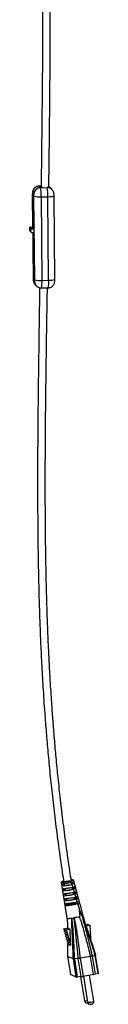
# Model space of a CAD drawing. Header units: millimetres. Extents: x 634 to 798, y 258 to 669.
# Tile 2 of 6: x 790 to 798, y 258 to 375. Entities that reach past the tile are written whole.
import ezdxf

# ---------------------------------------------------------------- set-up
doc = ezdxf.new("R2010")
doc.units = ezdxf.units.MM

msp = doc.modelspace()

# ---------------------------------------------------------------- linework, layer by layer
at = {"color": 7, "linetype": 'Continuous', "lineweight": 25}
for p, q in [((791.38, 355.55), (791.13, 355.55)), ((791.14, 355.54), (791.2, 355.48)), ((791.2, 355.48), (791.14, 355.46)), ((790.33, 354.56), (790.37, 350.71)), ((790.34, 354.55), (790.37, 351.14)), ((790.51, 354.55), (790.35, 354.73)), ((790.56, 350.93), (790.53, 354.34)), ((791.24, 355.43), (791.3, 355.36)), ((791.3, 355.36), (792.1, 355.38)), ((792.7, 355.11), (792.54, 355.29)), ((793.01, 344.41), (792.92, 354.37)), ((791.39, 354.28), (792.19, 354.29)), ((791.39, 354.28), (791.48, 344.32)), ((792.28, 344.33), (792.19, 354.29)), ((790.56, 350.93), (790.37, 351.14)), ((790.37, 351.14), (790.37, 350.72)), ((790.56, 350.7), (790.38, 350.9)), ((790.38, 350.9), (790.38, 350.75)), ((790.48, 351), (790.5, 351)), ((790.59, 347.79), (790.56, 350.93)), ((790.16, 350.35), (789.98, 350.55)), ((789.98, 350.55), (789.98, 350.32)), ((789.98, 350.32), (790.16, 350.13)), ((790.01, 350.26), (790.19, 350.06)), ((790.08, 350.65), (790.26, 350.45)), ((790.08, 350.65), (790.28, 350.65)), ((790.16, 350.13), (790.16, 350.35)), ((790.26, 350.45), (790.46, 350.45)), ((790.26, 350.03), (790.46, 350.03)), ((790.46, 350.45), (790.28, 350.65)), ((790.38, 350.75), (790.56, 350.55)), ((790.38, 350.03), (790.42, 344.6)), ((790.38, 350.03), (790.39, 349.94)), ((790.38, 350.03), (790.4, 348)), ((790.39, 349.94), (790.56, 349.74)), ((790.41, 349.87), (790.57, 349.69)), ((790.56, 350.55), (790.56, 350.7)), ((790.56, 349.74), (790.56, 349.93)), ((790.59, 348), (790.4, 348)), ((790.4, 348), (790.59, 347.79)), ((790.4, 348), (790.43, 344.59)), ((790.62, 344.38), (790.59, 347.79)), ((790.45, 344.37), (790.6, 344.2)), ((790.65, 343.85), (790.81, 343.68)), ((791.48, 344.32), (792.28, 344.33)), ((790.81, 343.68), (790.83, 343.65)), ((791.42, 343.41), (792.21, 343.42)), ((793.77, 272.62), (794.46, 268.32)), ((793.97, 272.44), (794.01, 272.17)), ((794.01, 272.17), (794.2, 272.21)), ((794.2, 272.21), (794.16, 272.47)), ((794.6, 272.71), (794.56, 272.71)), ((794.92, 272.73), (794.96, 272.59)), ((794.92, 272.73), (794.92, 272.73)), ((794.96, 272.59), (795.04, 272.61)), ((795.05, 272.35), (795.01, 272.6)), ((795.04, 272.61), (795.09, 272.34)), ((795.09, 272.34), (795.04, 272.32)), ((795.04, 272.32), (795.14, 272)), ((795.09, 272.34), (795.05, 272.35)), ((795.22, 272.66), (795.24, 272.66)), ((795.28, 272.39), (795.22, 272.66)), ((795.32, 272.4), (795.24, 272.66)), ((795.27, 272.39), (795.32, 272.4)), ((795.32, 272.4), (795.28, 272.39)), ((794.06, 271.85), (794.1, 271.58)), ((794.1, 271.58), (794.29, 271.62)), ((794.15, 271.26), (794.19, 270.99)), ((794.19, 270.99), (794.39, 271.03)), ((794.29, 271.62), (794.25, 271.88)), ((794.39, 271.03), (794.35, 271.29)), ((795.14, 271.76), (795.1, 272.03)), ((795.15, 271.76), (795.1, 272.03)), ((795.14, 272), (795.15, 272.01)), ((795.15, 272.01), (795.18, 271.86)), ((795.2, 271.74), (795.15, 271.76)), ((795.18, 271.86), (795.2, 271.74)), ((795.18, 271.86), (795.73, 270.03)), ((795.24, 271.17), (795.2, 271.4)), ((795.24, 271.17), (795.21, 271.4)), ((795.31, 271.14), (795.24, 271.17)), ((795.26, 271.41), (795.31, 271.14)), ((795.34, 272.06), (795.41, 272.09)), ((795.39, 271.79), (795.34, 272.06)), ((795.49, 271.82), (795.39, 271.79)), ((795.39, 271.81), (795.49, 271.82)), ((795.49, 271.82), (795.41, 272.09)), ((795.45, 271.46), (795.59, 271.51)), ((795.51, 271.19), (795.45, 271.46)), ((795.5, 271.22), (795.66, 271.25)), ((795.66, 271.25), (795.59, 271.51)), ((794.23, 270.67), (794.27, 270.4)), ((794.27, 270.4), (794.49, 270.44)), ((794.32, 270.08), (794.37, 269.81)), ((794.37, 269.81), (794.58, 269.85)), ((794.49, 270.44), (794.44, 270.7)), ((794.58, 269.85), (794.54, 270.11)), ((795.21, 270.18), (795.22, 270.08)), ((795.22, 270.08), (795.31, 270.04)), ((795.33, 270.56), (795.29, 270.8)), ((795.31, 270.04), (795.29, 270.19)), ((795.34, 270.58), (795.3, 270.8)), ((795.42, 270.55), (795.34, 270.58)), ((795.37, 270.82), (795.42, 270.55)), ((795.43, 269.99), (795.4, 270.21)), ((795.52, 269.95), (795.43, 269.99)), ((795.48, 270.22), (795.52, 269.95)), ((795.62, 270.59), (795.57, 270.86)), ((795.61, 270.63), (795.83, 270.67)), ((795.73, 270.03), (795.69, 270.26)), ((795.73, 270.04), (795.99, 270.09)), ((795.74, 269.99), (795.73, 270.03)), ((795.74, 269.99), (795.74, 269.99)), ((795.74, 269.99), (795.95, 269.3)), ((795.83, 270.67), (795.75, 270.93)), ((795.99, 270.09), (795.92, 270.35)), ((796.28, 268.53), (796.31, 268.54)), ((796.96, 267.57), (796.71, 267.53)), ((796.96, 267.57), (797.24, 267.45)), ((794.06, 267.07), (794.58, 267.16)), ((794.09, 266.97), (794.06, 267.07)), ((794.06, 267.07), (794.34, 266.95)), ((794.09, 266.97), (794.36, 266.85)), ((794.15, 266.73), (794.43, 266.61)), ((794.17, 266.68), (794.15, 266.73)), ((794.17, 266.68), (794.44, 266.57)), ((794.23, 266.44), (794.51, 266.32)), ((794.24, 266.4), (794.23, 266.44)), ((794.24, 266.4), (794.52, 266.28)), ((794.34, 266.95), (794.85, 267.04)), ((794.36, 266.85), (794.34, 266.95)), ((794.44, 266.57), (794.43, 266.61)), ((794.52, 266.28), (794.51, 266.32)), ((797.24, 267.45), (796.76, 267.37)), ((797.25, 267.35), (797.24, 267.45)), ((797.26, 267.05), (797.26, 267.09)), ((797.28, 266.75), (797.28, 266.8)), ((797.3, 266.45), (797.29, 266.5)), ((794.31, 266.15), (794.59, 266.03)), ((794.32, 266.11), (794.31, 266.15)), ((794.32, 266.11), (794.6, 265.99)), ((794.39, 265.86), (794.67, 265.74)), ((794.4, 265.82), (794.39, 265.86)), ((794.4, 265.82), (794.68, 265.7)), ((794.47, 265.58), (794.75, 265.46)), ((794.48, 265.53), (794.47, 265.58)), ((794.48, 265.53), (794.76, 265.41)), ((794.55, 265.29), (794.83, 265.17)), ((794.56, 265.24), (794.55, 265.29)), ((794.56, 265.24), (794.84, 265.12)), ((794.6, 265.99), (794.59, 266.03)), ((794.68, 265.7), (794.67, 265.74)), ((794.76, 265.41), (794.75, 265.46)), ((794.84, 265.12), (794.83, 265.17)), ((797.31, 266.15), (797.31, 266.2)), ((797.33, 265.85), (797.32, 265.9)), ((794.53, 263.79), (794.88, 261.61)), ((795.22, 263.47), (794.53, 263.77)), ((794.53, 263.77), (794.88, 261.61)), ((795.22, 263.47), (795.22, 263.47)), ((795.57, 261.31), (795.22, 263.47)), ((795.81, 263.52), (795.34, 263.48)), ((795.34, 263.48), (795.34, 263.48)), ((795.34, 263.48), (795.69, 261.31)), ((795.81, 263.52), (795.81, 263.52)), ((796.16, 261.36), (795.81, 263.52)), ((797.27, 263.77), (796.03, 263.55)), ((796.03, 263.55), (796.03, 263.55)), ((796.03, 263.55), (796.38, 261.39)), ((797.27, 263.77), (797.27, 263.77)), ((797.62, 261.6), (797.27, 263.77)), ((797.47, 263.81), (797.82, 263.91)), ((797.47, 263.81), (797.47, 263.81)), ((797.47, 263.81), (797.82, 261.64)), ((797.82, 263.91), (797.82, 263.91)), ((798.17, 261.74), (797.82, 263.91)), ((798.23, 261.77), (797.88, 263.93)), ((798.17, 261.74), (797.82, 261.64)), ((795.57, 261.31), (794.88, 261.61)), ((796.16, 261.36), (795.69, 261.31)), ((796.08, 261.35), (796.55, 258.47)), ((797.62, 261.6), (796.38, 261.39)), ((796.42, 261.4), (796.92, 258.31)), ((797.67, 258.43), (797.16, 261.52))]:
    msp.add_line(p, q, dxfattribs=at)
at = {"color": 8, "linetype": 'Continuous', "lineweight": 25}
for p, q in [((791.13, 355.55), (791.14, 355.54)), ((791.14, 355.54), (791.38, 355.55)), ((790.34, 354.55), (790.33, 354.56)), ((792.1, 355.38), (792.06, 355.42)), ((790.48, 351), (790.56, 350.91)), ((790.56, 349.93), (790.47, 350.03)), ((790.43, 344.59), (790.42, 344.6))]:
    msp.add_line(p, q, dxfattribs=at)
at = {"color": 7, "linetype": 'Continuous', "lineweight": 25, "flags": 128}
for points in [[(790.56, 350.74), (790.56, 350.72), (790.56, 350.7)], [(790.56, 349.74), (790.57, 349.72), (790.57, 349.7)], [(794.06, 272.67), (793.96, 272.64), (793.92, 272.62), (793.92, 272.61)], [(795.19, 272.85), (795.25, 272.84), (795.26, 272.84), (795.23, 272.81), (795.13, 272.78), (794.96, 272.74), (794.92, 272.73), (794.92, 272.73), (794.92, 272.73)], [(794.88, 261.61), (794.88, 261.61), (794.88, 261.61)]]:
    msp.add_lwpolyline(points, dxfattribs=at)
at = {"color": 8, "linetype": 'Continuous', "lineweight": 25, "flags": 128}
msp.add_lwpolyline([(794.6, 272.71), (794.38, 272.68), (794.17, 272.65), (794.01, 272.64), (793.91, 272.64), (793.88, 272.65), (793.88, 272.65)], dxfattribs=at)
at = {"color": 7, "linetype": 'Continuous', "lineweight": 25}
for centre, radius, start, end in [((791.16, 354.74), 0.804, 90.9666, 180.4203), ((791.5, 353.34), 2.16, 93.2375, 97.9409), ((790.79, 354.61), 0.453, 163.9471, 187.1308), ((791.31, 354.56), 0.804, 90.9666, 180.4203), ((789.66, 354.38), 0.869, 357.482, 11.8698), ((791.16, 357.23), 2.96, 257.7333, 274.5292), ((791.56, 359.33), 3.91, 265.3285, 270.7645), ((787.05, 354.47), 4.35, 357.482, 11.8698), ((787.85, 354.48), 4.35, 357.482, 11.8698), ((791.95, 354.77), 0.789, 41.9014, 63.4364), ((790.48, 350.9), 0.1, 90.9666, 180.4203), ((790.08, 350.55), 0.1, 90.9666, 180.4203), ((790.08, 350.33), 0.0989, 180.4742, 221.8725), ((790.26, 350.35), 0.1, 90.9666, 180.4203), ((790.26, 350.13), 0.0988, 180.4739, 271.0225), ((790.28, 350.75), 0.1, 270.9666, 0.4203), ((790.48, 349.94), 0.0989, 180.4742, 221.8725), ((790.46, 350.55), 0.1, 270.9666, 0.4203), ((790.46, 349.93), 0.0988, 0.4739, 91.0225), ((791.3, 344.55), 0.869, 177.482, 191.8698), ((790.17, 344.32), 0.453, 343.9471, 7.1308), ((791.25, 347.27), 2.96, 257.7333, 274.5292), ((794.19, 272.06), 0.663, 101.3265, 117.8291), ((793.64, 278.08), 5.9, 275.4516, 283.8669), ((794.88, 273.14), 0.403, 275.8622, 303.8659), ((795.04, 272.42), 0.443, 77.0764, 97.4526), ((793.73, 277.49), 5.9, 275.4516, 283.8669), ((793.83, 276.9), 5.9, 275.4516, 283.8669), ((793.93, 276.3), 5.9, 275.4516, 283.8669), ((795.96, 263.78), 6.3, 95.9077, 102.7853), ((794.02, 275.71), 5.9, 275.4516, 283.8669), ((730.32, 243.41), 70.61, 16.8948, 20.7087), ((794.04, 266.83), 0.151, 316.8558, 58.5029), ((794.12, 266.54), 0.151, 316.8553, 58.9423), ((794.2, 266.25), 0.151, 317.7302, 58.5082), ((794.32, 266.71), 0.151, 316.7731, 74.0786), ((794.4, 266.42), 0.151, 316.7774, 73.6343), ((797.33, 267.23), 0.151, 124.5409, 241.4377), ((797.35, 266.93), 0.151, 124.9768, 241.4399), ((797.37, 266.63), 0.151, 124.5493, 240.5513), ((797.38, 266.33), 0.151, 125.8674, 240.1112), ((794.28, 265.96), 0.151, 318.1689, 59.8355), ((794.36, 265.68), 0.151, 318.6111, 60.2843), ((794.44, 265.39), 0.151, 319.0555, 60.7354), ((794.48, 266.13), 0.151, 317.6482, 74.0857), ((794.52, 265.1), 0.148, 42.0679, 61.5721), ((794.56, 265.84), 0.151, 318.1018, 72.75), ((794.64, 265.56), 0.151, 318.549, 72.3027), ((794.72, 265.27), 0.151, 318.9985, 71.8532), ((797.4, 266.03), 0.151, 126.3139, 239.6648), ((797.42, 265.73), 0.153, 127.0417, 157.089), ((794.8, 264.98), 0.148, 39.5548, 71.8802), ((797.25, 263.84), 2.26, 279.3727, 284.4218), ((798.16, 261.86), 0.124, 277.7138, 307.7612), ((795.62, 261.71), 0.404, 262.8522, 279.2707), ((795.84, 264.48), 3.14, 275.9026, 279.9525)]:
    msp.add_arc(centre, radius, start, end, dxfattribs=at)
at = {"color": 8, "linetype": 'Continuous', "lineweight": 25}
for centre, radius, start, end in [((792.11, 354.59), 0.792, 41.7497, 90.9885), ((792.35, 356.23), 1.94, 265.0904, 287.0619), ((791.24, 344.38), 0.791, 180.4742, 221.8725), ((791.4, 344.2), 0.791, 180.4742, 221.8725), ((788.8, 344.05), 2.69, 346.2365, 5.7782), ((789.6, 344.06), 2.69, 346.2289, 5.7825), ((792.44, 346.27), 1.94, 265.0982, 287.0478), ((794.52, 274.1), 1.39, 273.1083, 296.3141), ((796.64, 259.58), 1.11, 265.19, 282.97), ((797.04, 259.94), 1.64, 265.9187, 292.4823)]:
    msp.add_arc(centre, radius, start, end, dxfattribs=at)
at = {"color": 7, "linetype": 'Continuous', "lineweight": 25}
for points, knots in [([(791.57, 381.12), (791.56, 377.8), (791.56, 372.88), (791.5, 366.35), (791.45, 361.53), (791.41, 357.89), (791.38, 355.85), (791.38, 355.42)], [0, 0, 0, 0, 0.38712, 0.574655, 0.762092, 0.949324, 1, 1, 1, 1]), ([(792.3, 355.4), (792.31, 356.13), (792.35, 358.8), (792.4, 363.4), (792.46, 370.25), (792.47, 375.15), (792.48, 378.12)], [0, 0, 0, 0, 0.096106, 0.352111, 0.608197, 1, 1, 1, 1]), ([(791.13, 355.54), (791.08, 355.54), (790.96, 355.53), (790.78, 355.47), (790.63, 355.37), (790.52, 355.25), (790.44, 355.13), (790.39, 355.01), (790.36, 354.91), (790.34, 354.81), (790.34, 354.7), (790.34, 354.61), (790.33, 354.56)], [0, 0, 0, 0, 0.112443, 0.250656, 0.372805, 0.482448, 0.580604, 0.667458, 0.743203, 0.81062, 0.888822, 1, 1, 1, 1]), ([(791.13, 355.45), (791.13, 355.45), (791.13, 355.44), (791.17, 355.43), (791.22, 355.43), (791.24, 355.43)], [0, 0, 0, 0, 0.189074, 0.66907, 1, 1, 1, 1]), ([(792.54, 355.29), (792.49, 355.34), (792.42, 355.41), (792.33, 355.46), (792.3, 355.47)], [0, 0, 0, 0, 0.67589, 1, 1, 1, 1]), ([(792.92, 354.37), (792.92, 354.4), (792.92, 354.47), (792.92, 354.58), (792.9, 354.7), (792.87, 354.83), (792.81, 354.97), (792.74, 355.06), (792.7, 355.11)], [0, 0, 0, 0, 0.089929, 0.251906, 0.449124, 0.582803, 0.754553, 1, 1, 1, 1]), ([(790.42, 344.6), (790.43, 344.57), (790.43, 344.5), (790.43, 344.38), (790.45, 344.27), (790.48, 344.14), (790.53, 344), (790.61, 343.91), (790.65, 343.85)], [0, 0, 0, 0, 0.089929, 0.251906, 0.449124, 0.582803, 0.754553, 1, 1, 1, 1]), ([(792.21, 343.43), (792.27, 343.43), (792.39, 343.43), (792.56, 343.5), (792.72, 343.6), (792.83, 343.72), (792.91, 343.84), (792.96, 343.95), (792.99, 344.06), (793, 344.16), (793.01, 344.27), (793.01, 344.36), (793.01, 344.41)], [0, 0, 0, 0, 0.112406, 0.250625, 0.372778, 0.482426, 0.580586, 0.667444, 0.743192, 0.810612, 0.888818, 1, 1, 1, 1]), ([(790.81, 343.68), (790.86, 343.63), (790.95, 343.53), (791.14, 343.45), (791.3, 343.4), (791.39, 343.41), (791.42, 343.42)], [0, 0, 0, 0, 0.296517, 0.588819, 0.896954, 1, 1, 1, 1]), ([(791.2, 343.44), (791.19, 342.35), (791.15, 340.11), (791.1, 336.74), (791.06, 333.42), (791.02, 330.27), (790.99, 327.38), (790.97, 324.72), (790.96, 322.31), (790.95, 320.03), (790.96, 318.07), (790.97, 316.34), (790.98, 314.81), (790.99, 313.22), (791.02, 311.55), (791.05, 309.8), (791.09, 307.93), (791.14, 305.92), (791.22, 303.71), (791.31, 301.29), (791.44, 298.65), (791.6, 295.78), (791.78, 293.03), (791.99, 290.43), (792.19, 288.02), (792.44, 285.47), (792.72, 282.78), (793.05, 279.93), (793.45, 276.92), (793.79, 274.46), (794.02, 273), (794.08, 272.61)], [0, 0, 0, 0, 0.045904, 0.095056, 0.142224, 0.186479, 0.227852, 0.264634, 0.298602, 0.32975, 0.360902, 0.381566, 0.403083, 0.425468, 0.448741, 0.47377, 0.499339, 0.527669, 0.558834, 0.592932, 0.630095, 0.670486, 0.714306, 0.746548, 0.780619, 0.816633, 0.854726, 0.895056, 0.937798, 0.983151, 1, 1, 1, 1]), ([(794.99, 272.76), (794.93, 273.15), (794.7, 274.58), (794.37, 277), (793.98, 279.96), (793.66, 282.72), (793.38, 285.3), (793.15, 287.7), (792.95, 289.93), (792.79, 292.03), (792.63, 294.23), (792.48, 296.51), (792.35, 298.83), (792.25, 300.92), (792.17, 302.85), (792.08, 305.37), (791.99, 308.58), (791.92, 312.53), (791.89, 315.73), (791.88, 318.08), (791.88, 319.48), (791.88, 320.73), (791.88, 321.84), (791.88, 322.81), (791.89, 323.73), (791.89, 324.72), (791.9, 325.84), (791.91, 327.12), (791.92, 328.55), (791.94, 330.13), (791.97, 332.56), (792.01, 335.75), (792.07, 339.63), (792.11, 342.17), (792.13, 343.42)], [0, 0, 0, 0, 0.016649, 0.061559, 0.103535, 0.142796, 0.179533, 0.21332, 0.244969, 0.274593, 0.302283, 0.338642, 0.371409, 0.40074, 0.427116, 0.453386, 0.507274, 0.563142, 0.621035, 0.642857, 0.662589, 0.680251, 0.695857, 0.709415, 0.721435, 0.7351, 0.750965, 0.769025, 0.789278, 0.811721, 0.835873, 0.892169, 0.947056, 1, 1, 1, 1]), ([(794.92, 272.73), (794.92, 272.73), (794.86, 272.72), (794.71, 272.69), (794.47, 272.64), (794.22, 272.61), (794.01, 272.58), (793.85, 272.57), (793.78, 272.58), (793.78, 272.59), (793.78, 272.59)], [0, 0, 0, 0, 0.000008, 0.136507, 0.296432, 0.455036, 0.61224, 0.770652, 0.928913, 1, 1, 1, 1]), ([(793.97, 272.44), (794.03, 272.45), (794.15, 272.46), (794.4, 272.49), (794.66, 272.53), (794.85, 272.57), (794.94, 272.58), (794.96, 272.59)], [0, 0, 0, 0, 0.2343983, 0.4687488, 0.7052149, 0.944534, 1, 1, 1, 1]), ([(795.04, 272.32), (794.95, 272.31), (794.78, 272.27), (794.49, 272.23), (794.21, 272.19), (794.08, 272.18), (794.01, 272.17)], [0, 0, 0, 0, 0.250579, 0.501187, 0.750079, 1, 1, 1, 1]), ([(794.56, 272.71), (794.54, 272.7), (794.51, 272.7), (794.48, 272.69), (794.47, 272.69)], [0, 0, 0, 0, 0.6898257, 1, 1, 1, 1]), ([(794.79, 272.75), (794.75, 272.74), (794.69, 272.73), (794.62, 272.72), (794.6, 272.71)], [0, 0, 0, 0, 0.617976, 1, 1, 1, 1]), ([(794.89, 272.76), (794.96, 272.78), (795.1, 272.81), (795.2, 272.85), (795.22, 272.86), (795.2, 272.88), (795.13, 272.88), (795.04, 272.88), (794.97, 272.87), (794.97, 272.87)], [0, 0, 0, 0, 0.2146327, 0.3983277, 0.5821138, 0.6277885, 0.8109261, 0.9941089, 1, 1, 1, 1]), ([(794.89, 272.76), (794.89, 272.76), (794.9, 272.76), (794.9, 272.76), (794.91, 272.75), (794.91, 272.74), (794.92, 272.73), (794.92, 272.73)], [0, 0, 0, 0, 0.08921, 0.274075, 0.516052, 0.758026, 1, 1, 1, 1]), ([(796.4, 268.61), (796.29, 269.04), (796.04, 269.94), (795.66, 271.36), (795.39, 272.35), (795.25, 272.86)], [0, 0, 0, 0, 0.300479, 0.633661, 1, 1, 1, 1]), ([(794.06, 271.85), (794.12, 271.86), (794.25, 271.86), (794.51, 271.9), (794.81, 271.94), (795.02, 271.98), (795.13, 272), (795.14, 272)], [0, 0, 0, 0, 0.231836, 0.46322, 0.707801, 0.967282, 1, 1, 1, 1]), ([(795.2, 271.74), (795.09, 271.72), (794.86, 271.67), (794.51, 271.62), (794.25, 271.59), (794.14, 271.59), (794.1, 271.58)], [0, 0, 0, 0, 0.298365, 0.580418, 0.851884, 1, 1, 1, 1]), ([(794.15, 271.26), (794.21, 271.26), (794.34, 271.27), (794.62, 271.31), (794.94, 271.35), (795.15, 271.39), (795.26, 271.41)], [0, 0, 0, 0, 0.235453, 0.470121, 0.730117, 1, 1, 1, 1]), ([(795.31, 271.14), (795.19, 271.12), (794.93, 271.08), (794.57, 271.03), (794.32, 271), (794.22, 270.99), (794.19, 270.99)], [0, 0, 0, 0, 0.288928, 0.6222569, 0.8709957, 1, 1, 1, 1]), ([(795.66, 271.25), (795.63, 271.23), (795.59, 271.21), (795.52, 271.19), (795.51, 271.19)], [0, 0, 0, 0, 0.856164, 1, 1, 1, 1]), ([(794.23, 270.67), (794.3, 270.67), (794.43, 270.68), (794.73, 270.72), (795.05, 270.76), (795.27, 270.8), (795.37, 270.82)], [0, 0, 0, 0, 0.2393242, 0.4776396, 0.7525354, 1, 1, 1, 1]), ([(795.42, 270.55), (795.25, 270.52), (794.95, 270.47), (794.58, 270.42), (794.37, 270.4), (794.29, 270.4), (794.27, 270.4)], [0, 0, 0, 0, 0.388527, 0.684303, 0.927664, 1, 1, 1, 1]), ([(794.32, 270.08), (794.4, 270.08), (794.57, 270.09), (794.98, 270.14), (795.29, 270.19), (795.48, 270.22)], [0, 0, 0, 0, 0.280123, 0.5787881, 1, 1, 1, 1]), ([(795.52, 269.95), (795.33, 269.92), (795, 269.87), (794.59, 269.82), (794.44, 269.81), (794.37, 269.81)], [0, 0, 0, 0, 0.449249, 0.734705, 1, 1, 1, 1]), ([(795.22, 270.08), (795.03, 270.05), (794.78, 270), (794.6, 269.96), (794.56, 269.95)], [0, 0, 0, 0, 0.78166, 1, 1, 1, 1]), ([(795.57, 270.86), (795.63, 270.88), (795.71, 270.91), (795.74, 270.92), (795.75, 270.93)], [0, 0, 0, 0, 0.705669, 1, 1, 1, 1]), ([(795.83, 270.67), (795.79, 270.65), (795.75, 270.63), (795.65, 270.6), (795.62, 270.59)], [0, 0, 0, 0, 0.772686, 1, 1, 1, 1]), ([(795.69, 270.26), (795.77, 270.29), (795.88, 270.32), (795.91, 270.35), (795.92, 270.35)], [0, 0, 0, 0, 0.708259, 1, 1, 1, 1]), ([(795.99, 270.09), (795.96, 270.07), (795.92, 270.04), (795.78, 270), (795.74, 269.99)], [0, 0, 0, 0, 0.701393, 1, 1, 1, 1]), ([(795.95, 269.3), (796.02, 269.11), (796.11, 268.9), (796.2, 268.68), (796.22, 268.62), (796.24, 268.58), (796.25, 268.56), (796.26, 268.54), (796.27, 268.53), (796.27, 268.53), (796.28, 268.53), (796.28, 268.53), (796.28, 268.53)], [0, 0, 0, 0, 0.689726, 0.789292, 0.856736, 0.90267, 0.934214, 0.963859, 0.978897, 0.989796, 0.997442, 1, 1, 1, 1]), ([(795.98, 268.46), (795.98, 268.46), (795.99, 268.46), (795.99, 268.47), (796, 268.49), (796.02, 268.57), (796.01, 268.85), (795.98, 269.11), (795.95, 269.3)], [0, 0, 0, 0, 0.0072734, 0.0161725, 0.0317748, 0.0829142, 0.3228831, 1, 1, 1, 1]), ([(794.46, 268.32), (794.47, 268.19), (794.5, 267.95), (794.52, 267.55), (794.54, 267.29), (794.55, 267.13)], [0, 0, 0, 0, 0.2839515, 0.553072, 1, 1, 1, 1]), ([(794.47, 268.32), (794.47, 268.31), (794.47, 268.3), (794.55, 268.29), (794.69, 268.3), (794.86, 268.31), (794.98, 268.32), (795.03, 268.33)], [0, 0, 0, 0, 0.158689, 0.393519, 0.628405, 0.863497, 1, 1, 1, 1]), ([(795.22, 263.47), (795.22, 263.47), (795.22, 263.52), (795.21, 263.95), (795.17, 264.77), (795.12, 265.75), (795.09, 266.58), (795.05, 267.26), (795.03, 267.7), (795.02, 268.05), (795.02, 268.18), (795.03, 268.28), (795.03, 268.31), (795.03, 268.33), (795.03, 268.33)], [0, 0, 0, 0, 0.000002, 0.024737, 0.259394, 0.494974, 0.631031, 0.766746, 0.912212, 0.937439, 0.981513, 0.990371, 0.998224, 1, 1, 1, 1]), ([(795.03, 268.33), (795.06, 268.33), (795.16, 268.34), (795.26, 268.36), (795.33, 268.37)], [0, 0, 0, 0, 0.348024, 1, 1, 1, 1]), ([(795.03, 268.33), (795.03, 268.33), (795.03, 268.31), (795.03, 268.28), (795.04, 268.18), (795.06, 267.95), (795.09, 267.64), (795.14, 267.2), (795.17, 266.63), (795.22, 265.91), (795.26, 265.14), (795.3, 264.32), (795.32, 263.76), (795.34, 263.48)], [0, 0, 0, 0, 0.001904, 0.009446, 0.018107, 0.060868, 0.144176, 0.227937, 0.363788, 0.500065, 0.666997, 0.833862, 1, 1, 1, 1]), ([(795.98, 268.46), (795.85, 268.44), (795.63, 268.41), (795.42, 268.38), (795.33, 268.37)], [0, 0, 0, 0, 0.576075, 1, 1, 1, 1]), ([(795.81, 263.52), (795.81, 263.57), (795.78, 263.89), (795.73, 264.46), (795.65, 265.22), (795.58, 265.9), (795.51, 266.54), (795.46, 267.09), (795.41, 267.51), (795.37, 267.82), (795.34, 268.07), (795.33, 268.27), (795.33, 268.36), (795.33, 268.37)], [0, 0, 0, 0, 0.028667, 0.182375, 0.337019, 0.491753, 0.607519, 0.723105, 0.835652, 0.889648, 0.943336, 0.998285, 1, 1, 1, 1]), ([(795.33, 268.37), (795.33, 268.36), (795.35, 268.27), (795.39, 267.99), (795.46, 267.61), (795.56, 267.12), (795.64, 266.57), (795.73, 265.94), (795.82, 265.25), (795.92, 264.49), (795.99, 263.91), (796.02, 263.6), (796.03, 263.55)], [0, 0, 0, 0, 0.002397, 0.056177, 0.16222, 0.275299, 0.391187, 0.507296, 0.662843, 0.818292, 0.972707, 1, 1, 1, 1]), ([(797.27, 263.77), (797.27, 263.77), (797.24, 263.92), (797.13, 264.4), (796.93, 265.2), (796.67, 266.15), (796.42, 267.11), (796.22, 267.8), (796.05, 268.24), (795.99, 268.41), (795.98, 268.46), (795.98, 268.46)], [0, 0, 0, 0, 0.000001, 0.087905, 0.289446, 0.491774, 0.695002, 0.898321, 0.967234, 0.999998, 1, 1, 1, 1]), ([(796.28, 268.53), (796.28, 268.53), (796.29, 268.46), (796.33, 268.27), (796.46, 267.82), (796.65, 267.12), (796.9, 266.17), (797.13, 265.22), (797.33, 264.43), (797.44, 263.95), (797.47, 263.81), (797.47, 263.81)], [0, 0, 0, 0, 0.0000023, 0.0364673, 0.1135155, 0.3141796, 0.5150503, 0.7148991, 0.9140078, 0.9999991, 1, 1, 1, 1]), ([(796.31, 268.54), (796.34, 268.56), (796.4, 268.58), (796.39, 268.6), (796.38, 268.61)], [0, 0, 0, 0, 0.535985, 1, 1, 1, 1]), ([(797.82, 263.91), (797.78, 264.06), (797.64, 264.54), (797.39, 265.33), (797.07, 266.28), (796.76, 267.22), (796.52, 267.89), (796.38, 268.32), (796.33, 268.47), (796.32, 268.52), (796.31, 268.54), (796.31, 268.54)], [0, 0, 0, 0, 0.095396, 0.297245, 0.499457, 0.702537, 0.905919, 0.967203, 0.991037, 0.998994, 1, 1, 1, 1]), ([(796.76, 267.38), (796.7, 267.56), (796.62, 267.84), (796.49, 268.25), (796.44, 268.49), (796.4, 268.61)], [0, 0, 0, 0, 0.479224, 0.728954, 1, 1, 1, 1]), ([(794.55, 267.13), (794.55, 267.12), (794.53, 267.1), (794.58, 267.08), (794.66, 267.05), (794.79, 267.04), (794.85, 267.04)], [0, 0, 0, 0, 0.087067, 0.384375, 0.689098, 1, 1, 1, 1]), ([(794.91, 265.08), (794.9, 265.32), (794.86, 265.98), (794.85, 266.63), (794.85, 267.04)], [0, 0, 0, 0, 0.378555, 1, 1, 1, 1]), ([(797.05, 266.49), (797.01, 266.6), (796.92, 266.87), (796.82, 267.18), (796.76, 267.37), (796.76, 267.38)], [0, 0, 0, 0, 0.398549, 0.98018, 1, 1, 1, 1]), ([(794.57, 265.46), (794.56, 265.33), (794.53, 265.05), (794.51, 264.58), (794.51, 264.22), (794.51, 264.05)], [0, 0, 0, 0, 0.288941, 0.643249, 1, 1, 1, 1]), ([(794.91, 265.08), (794.89, 265.09), (794.79, 265.15), (794.7, 265.19), (794.64, 265.2), (794.63, 265.2)], [0, 0, 0, 0, 0.151015, 0.755584, 1, 1, 1, 1]), ([(794.51, 264.05), (794.51, 264.01), (794.51, 263.96), (794.52, 263.88), (794.52, 263.83), (794.52, 263.8), (794.53, 263.78), (794.53, 263.77), (794.53, 263.77), (794.53, 263.77)], [0, 0, 0, 0, 0.319436, 0.5389636, 0.7360566, 0.857166, 0.9218574, 0.9752357, 1, 1, 1, 1]), ([(795.22, 263.47), (795.22, 263.47), (795.23, 263.47), (795.25, 263.47), (795.31, 263.47), (795.34, 263.48)], [0, 0, 0, 0, 0.068779, 0.501415, 1, 1, 1, 1]), ([(796.03, 263.55), (796.02, 263.55), (795.98, 263.55), (795.9, 263.53), (795.84, 263.53), (795.81, 263.52)], [0, 0, 0, 0, 0.133768, 0.566878, 1, 1, 1, 1]), ([(797.47, 263.81), (797.46, 263.81), (797.44, 263.8), (797.38, 263.79), (797.31, 263.78), (797.27, 263.77)], [0, 0, 0, 0, 0.081875, 0.513405, 1, 1, 1, 1]), ([(797.88, 263.93), (797.88, 263.93), (797.89, 263.93), (797.88, 263.92), (797.84, 263.91), (797.82, 263.91)], [0, 0, 0, 0, 0.136987, 0.568486, 1, 1, 1, 1]), ([(796.55, 258.47), (796.56, 258.43), (796.58, 258.37), (796.64, 258.3), (796.7, 258.25), (796.78, 258.23), (796.86, 258.22), (796.92, 258.22), (796.95, 258.23), (796.95, 258.23)], [0, 0, 0, 0, 0.198182, 0.370569, 0.518128, 0.64162, 0.834677, 0.998223, 1, 1, 1, 1]), ([(796.92, 258.31), (796.93, 258.27), (796.95, 258.21), (797.01, 258.14), (797.07, 258.09), (797.15, 258.06), (797.23, 258.06), (797.32, 258.07), (797.42, 258.08), (797.5, 258.11), (797.57, 258.16), (797.63, 258.22), (797.66, 258.3), (797.67, 258.37), (797.67, 258.41), (797.67, 258.43)], [0, 0, 0, 0, 0.0962, 0.179879, 0.251505, 0.31145, 0.405162, 0.484549, 0.563634, 0.658766, 0.723356, 0.801961, 0.894207, 0.945459, 1, 1, 1, 1])]:
    msp.add_open_spline(points, degree=3, knots=knots, dxfattribs=at)
at = {"color": 8, "linetype": 'Continuous', "lineweight": 25}
for points, knots in [([(794.06, 272.72), (794.05, 272.72), (793.97, 272.7), (793.87, 272.67), (793.8, 272.65), (793.81, 272.63), (793.88, 272.62), (794.03, 272.63), (794.23, 272.65), (794.47, 272.68), (794.7, 272.72), (794.83, 272.75), (794.89, 272.76)], [0, 0, 0, 0, 0.022832, 0.135345, 0.248118, 0.342634, 0.454647, 0.566698, 0.677949, 0.790243, 0.903434, 1, 1, 1, 1]), ([(796.31, 268.54), (796.31, 268.54), (796.32, 268.52), (796.34, 268.47), (796.35, 268.42), (796.37, 268.38)], [0, 0, 0, 0, 0.030122, 0.271557, 1, 1, 1, 1])]:
    msp.add_open_spline(points, degree=3, knots=knots, dxfattribs=at)

doc.saveas('drawing.dxf')
